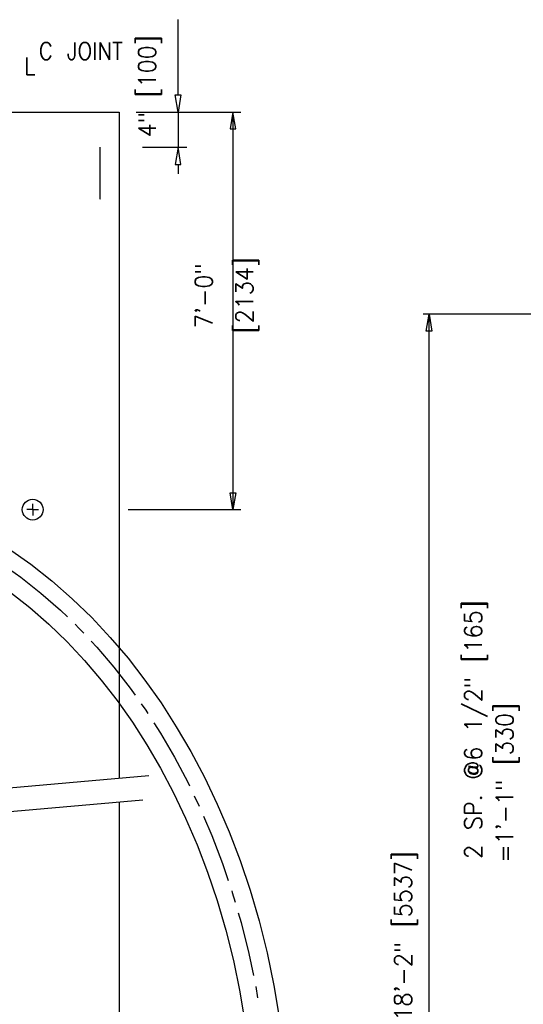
# Model space of a CAD drawing. Extents: x -17 to 2859, y -14 to 3983.
# Tile 27 of 39: x 114 to 150, y 144 to 215. Entities that reach past the tile are written whole.
import ezdxf
from ezdxf.enums import TextEntityAlignment as Align

# ---------------------------------------------------------------- set-up
doc = ezdxf.new("R2010")
doc.units = 0
doc.header["$LTSCALE"] = 25.4
doc.header["$MEASUREMENT"] = 0
doc.layers.get('0').update_dxf_attribs({"linetype": 'CONTINUOUS'})
for name, color, linetype in [('BDR-TEXT', 1, 'CONTINUOUS'), ('COL_NUM', 7, 'CONTINUOUS'), ('DWG-LINES', 7, 'CONTINUOUS'), ('FORM', 1, 'CONTINUOUS'), ('LABELS', 7, 'CONTINUOUS'), ('LEV_PAD', 7, 'CONTINUOUS'), ('RS_LABELS', 7, 'CONTINUOUS')]:
    doc.layers.add(name, color=color, linetype=linetype)
doc.styles.add('TXT_SHX', font='txt.shx')

# ---------------------------------------------------------------- blocks, each defined once
blk = doc.blocks.new('SO3_PN')
at = {"color": 7, "linetype": 'CONTINUOUS'}
for p, q in [((174.16, 199.78), (180, 199.78)), ((179, 199.78), (179, 195.7)), ((174.89, 195.7), (180, 195.7))]:
    blk.add_line(p, q, dxfattribs=at)
at = {"layer": 'COL_NUM', "color": 7, "linetype": 'CONTINUOUS'}
blk.add_line((169.93, 195.7), (169.93, 189.7), dxfattribs=at)
at = {"layer": 'COL_NUM', "color": 7, "linetype": 'CONTINUOUS', "const_width": 0.00035}
for points in [[(169.8, 195.7, 1), (170.07, 195.7, 1)], [(169.8, 189.7, 1), (170.07, 189.7, 1)]]:
    blk.add_lwpolyline(points, format="xyb", close=True, dxfattribs=at)
at = {"layer": 'DWG-LINES', "color": 2, "linetype": 'CONTINUOUS'}
for points in [[(175.63, 122.98), (156.79, 121.33), (156.16, 118.98), (155.38, 123.46), (154.8, 121.16), (139.87, 119.85)], [(174.91, 120.16), (156.46, 118.54), (155.83, 116.19), (155.05, 120.67), (154.46, 118.37), (140.5, 117.15)]]:
    blk.add_lwpolyline(points, dxfattribs=at)
at = {"layer": 'LABELS', "color": 253, "linetype": 'CONTINUOUS'}
for q in [(162.18, 154.47), (161.49, 153.78), (162.87, 153.78), (162.18, 153.09)]:
    blk.add_line((162.18, 153.78), q, dxfattribs=at)
blk.add_circle((162.18, 153.78), 1.2, dxfattribs=at)
at = {"layer": 'LEV_PAD', "color": 7, "linetype": 'CONTINUOUS'}
blk.add_line((142.43, 199.78), (172.18, 199.78), dxfattribs=at)
at = {"layer": 'LEV_PAD', "color": 1, "linetype": 'CONTINUOUS'}
for p, q in [((172.18, 199.78), (172.18, 122.68)), ((172.18, 119.92), (172.18, 24.48))]:
    blk.add_line(p, q, dxfattribs=at)
at = {"layer": 'RS_LABELS', "color": 7, "linetype": 'CONTINUOUS'}
for p, q in [((179, 201.78), (179, 210.47)), ((175.95, 199.78), (186.25, 199.78)), ((185.35, 199.78), (185.35, 153.78)), ((179, 193.7), (179, 192.64)), ((173.21, 153.78), (186.25, 153.78))]:
    blk.add_line(p, q, dxfattribs=at)
for points in [[(178.66, 201.78), (179.33, 201.78), (179, 199.78)], [(185.02, 197.83), (185.67, 197.83), (185.35, 199.78)], [(178.66, 193.7), (179.33, 193.7), (179, 195.7)], [(185.02, 155.73), (185.67, 155.73), (185.35, 153.78)]]:
    blk.add_lwpolyline(points, close=True, dxfattribs=at)
at = {"color": 5, "linetype": 'CONTINUOUS', "style": 'TXT_SHX', "width": 0.95}
blk.add_text('4" [100]', height=2, rotation=90, dxfattribs=at).set_placement((176.41, 202.75), align=Align.CENTER)
at = {"layer": 'LABELS', "color": 253, "linetype": 'CONTINUOUS', "style": 'TXT_SHX', "width": 0.9}
blk.add_text('C JOINT', height=2, dxfattribs=at).set_placement((172.6, 205.84), align=Align.RIGHT)
blk.add_text('L', height=2, dxfattribs=at).set_placement((161.18, 204.08))
at = {"layer": 'RS_LABELS', "color": 5, "linetype": 'CONTINUOUS', "style": 'TXT_SHX', "width": 0.95}
for s, p in [('7\'-0"', (182.98, 178.52)), ('[2134]', (187.68, 178.59))]:
    blk.add_text(s, height=2, rotation=90, dxfattribs=at).set_placement(p, align=Align.CENTER)
blk = doc.blocks.new('SO3_P0')
at = {"color": 7, "linetype": 'CONTINUOUS'}
for p, q in [((174.16, 199.78), (180, 199.78)), ((179, 199.78), (179, 195.7)), ((174.89, 195.7), (180, 195.7))]:
    blk.add_line(p, q, dxfattribs=at)
at = {"layer": 'COL_NUM', "color": 7, "linetype": 'CONTINUOUS'}
blk.add_line((169.93, 195.7), (169.93, 189.7), dxfattribs=at)
at = {"layer": 'COL_NUM', "color": 7, "linetype": 'CONTINUOUS', "const_width": 0.00035}
for points in [[(169.8, 195.7, 1), (170.07, 195.7, 1)], [(169.8, 189.7, 1), (170.07, 189.7, 1)]]:
    blk.add_lwpolyline(points, format="xyb", close=True, dxfattribs=at)
at = {"layer": 'DWG-LINES', "color": 2, "linetype": 'CONTINUOUS'}
for points in [[(175.63, 122.98), (156.79, 121.33), (156.16, 118.98), (155.38, 123.46), (154.8, 121.16), (139.87, 119.85)], [(174.91, 120.16), (156.46, 118.54), (155.83, 116.19), (155.05, 120.67), (154.46, 118.37), (140.5, 117.15)]]:
    blk.add_lwpolyline(points, dxfattribs=at)
at = {"layer": 'LABELS', "color": 253, "linetype": 'CONTINUOUS'}
for q in [(162.18, 154.47), (161.49, 153.78), (162.87, 153.78), (162.18, 153.09)]:
    blk.add_line((162.18, 153.78), q, dxfattribs=at)
blk.add_circle((162.18, 153.78), 1.2, dxfattribs=at)
at = {"layer": 'LEV_PAD', "color": 7, "linetype": 'CONTINUOUS'}
blk.add_line((142.43, 199.78), (172.18, 199.78), dxfattribs=at)
at = {"layer": 'LEV_PAD', "color": 1, "linetype": 'CONTINUOUS'}
for p, q in [((172.18, 199.78), (172.18, 122.68)), ((172.18, 119.92), (172.18, 24.48))]:
    blk.add_line(p, q, dxfattribs=at)
at = {"layer": 'RS_LABELS', "color": 7, "linetype": 'CONTINUOUS'}
for p, q in [((179, 201.78), (179, 210.47)), ((175.95, 199.78), (186.25, 199.78)), ((185.35, 199.78), (185.35, 153.78)), ((179, 193.7), (179, 192.64)), ((173.21, 153.78), (186.25, 153.78))]:
    blk.add_line(p, q, dxfattribs=at)
for points in [[(178.66, 201.78), (179.33, 201.78), (179, 199.78)], [(185.02, 197.83), (185.67, 197.83), (185.35, 199.78)], [(178.66, 193.7), (179.33, 193.7), (179, 195.7)], [(185.02, 155.73), (185.67, 155.73), (185.35, 153.78)]]:
    blk.add_lwpolyline(points, close=True, dxfattribs=at)
at = {"color": 5, "linetype": 'CONTINUOUS', "style": 'TXT_SHX', "width": 0.95}
blk.add_text('4" [100]', height=2, rotation=90, dxfattribs=at).set_placement((176.41, 202.75), align=Align.CENTER)
at = {"layer": 'LABELS', "color": 253, "linetype": 'CONTINUOUS', "style": 'TXT_SHX', "width": 0.9}
blk.add_text('C JOINT', height=2, dxfattribs=at).set_placement((172.6, 205.84), align=Align.RIGHT)
blk.add_text('L', height=2, dxfattribs=at).set_placement((161.18, 204.08))
at = {"layer": 'RS_LABELS', "color": 5, "linetype": 'CONTINUOUS', "style": 'TXT_SHX', "width": 0.95}
for s, p in [('7\'-0"', (182.98, 178.52)), ('[2134]', (187.68, 178.59))]:
    blk.add_text(s, height=2, rotation=90, dxfattribs=at).set_placement(p, align=Align.CENTER)

msp = doc.modelspace()

# ---------------------------------------------------------------- linework, layer by layer
at = {"layer": 'BDR-TEXT', "color": 7, "linetype": 'CONTINUOUS'}
for p, q in [((153.693, 194.172), (142.812, 194.172)), ((143.229, 104.187), (143.229, 194.172))]:
    msp.add_line(p, q, dxfattribs=at)
msp.add_lwpolyline([(143.437, 192.923), (143.021, 192.923), (143.229, 194.172)], close=True, dxfattribs=at)
at = {"layer": 'FORM', "color": 7, "linetype": 'CONTINUOUS'}
for p, q in [((126.24, 159.342), (126.602, 158.584)), ((130.694, 145.546), (130.829, 144.726))]:
    msp.add_line(p, q, dxfattribs=at)
at = {"layer": 'FORM', "color": 1, "linetype": 'CONTINUOUS'}
for points in [[(112.823, 177.223), (114.424, 176.085), (115.959, 174.872), (117.429, 173.584), (118.835, 172.223), (120.179, 170.789), (121.462, 169.282), (122.685, 167.703), (123.849, 166.053), (124.954, 164.332), (125.999, 162.539), (126.984, 160.676), (127.907, 158.741), (128.767, 156.736), (129.561, 154.658), (130.287, 152.508), (130.94, 150.286), (131.516, 147.991), (132.009, 145.622), (132.412, 143.178)], [(112.924, 174.084), (114.359, 172.95), (115.734, 171.745), (117.052, 170.469), (118.314, 169.122), (119.521, 167.705), (120.675, 166.216), (121.775, 164.657), (122.821, 163.026), (123.813, 161.325), (124.75, 159.553), (125.629, 157.71), (126.45, 155.796), (127.208, 153.811), (127.902, 151.756), (128.527, 149.629), (129.079, 147.432), (129.551, 145.164), (129.937, 142.824)], [(112.924, 174.084), (114.359, 172.95), (115.734, 171.745), (117.052, 170.469), (118.314, 169.122), (119.521, 167.705), (120.675, 166.216), (121.775, 164.657), (122.821, 163.026), (123.813, 161.325), (124.75, 159.553), (125.629, 157.71), (126.45, 155.796), (127.208, 153.811), (127.902, 151.756), (128.527, 149.629), (129.079, 147.432), (129.551, 145.164), (129.937, 142.824)]]:
    msp.add_lwpolyline(points, dxfattribs=at)
at = {"layer": 'FORM', "color": 7, "linetype": 'CONTINUOUS'}
for points in [[(112.884, 175.733), (113.698, 175.154), (115.164, 173.996), (116.569, 172.765), (117.077, 172.273)], [(117.63, 171.737), (117.915, 171.461), (118.258, 171.095)], [(118.805, 170.511), (119.204, 170.085), (120.437, 168.637), (121.616, 167.116), (121.966, 166.62)], [(122.417, 165.981), (122.74, 165.523), (122.889, 165.291)], [(123.322, 164.616), (123.809, 163.858), (124.822, 162.12), (125.779, 160.31), (125.905, 160.044)], [(126.917, 157.867), (127.515, 156.472), (128.29, 154.444), (128.708, 153.206)], [(128.962, 152.454), (128.999, 152.344), (129.207, 151.639)], [(129.432, 150.871), (129.638, 150.172), (130.201, 147.927), (130.533, 146.331)]]:
    msp.add_lwpolyline(points, dxfattribs=at)

# ---------------------------------------------------------------- block references
at = {"layer": 'FORM', "linetype": 'CONTINUOUS', "xscale": 0.625, "yscale": 0.625, "zscale": 0.625}
for name in ['SO3_PN', 'SO3_P0']:
    msp.add_blockref(name, (13.204, 83.913), dxfattribs=at)

# ---------------------------------------------------------------- texts
at = {"layer": 'BDR-TEXT', "color": 5, "linetype": 'CONTINUOUS', "style": 'TXT_SHX', "width": 0.95}
for s, p in [('2 SP. @6 1/2" [165]', (147.048, 164.114)), ('=1\'-1" [330]', (149.32, 160.265)), ('18\'-2" [5537]', (141.978, 149.202))]:
    msp.add_text(s, height=1.2498, rotation=90, dxfattribs=at).set_placement(p, align=Align.CENTER)

doc.saveas('drawing.dxf')
